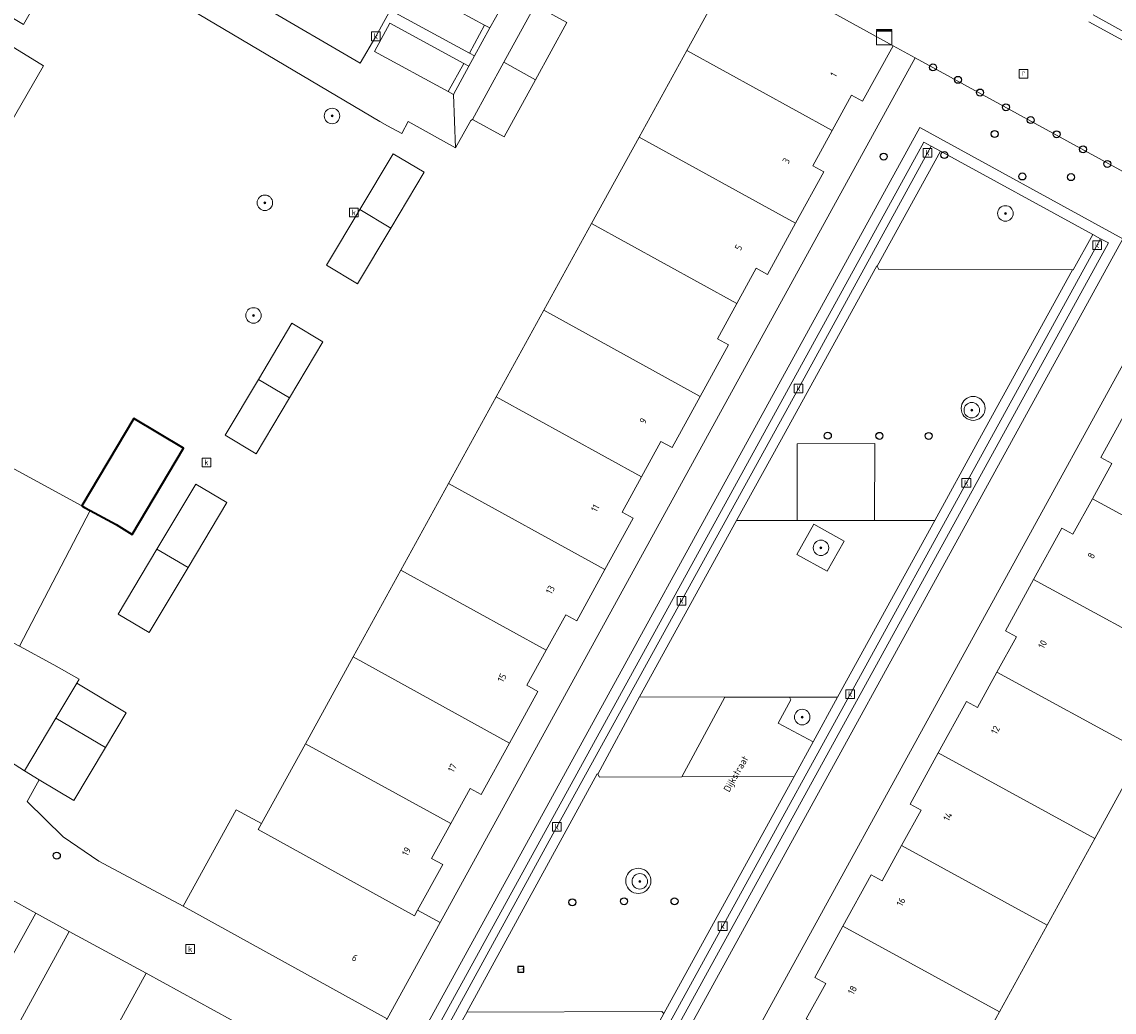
# Model space of a CAD drawing. Header units: millimetres. Extents: x 37131378 to 37737458, y 18584386 to 19114224.
# Tile 19 of 86: x 37336165 to 37392501, y 18912062 to 18963140. Entities that reach past the tile are written whole.
import ezdxf
from ezdxf.enums import TextEntityAlignment as Align

# ---------------------------------------------------------------- set-up
doc = ezdxf.new("R2010")
doc.units = ezdxf.units.MM
doc.header["$LTSCALE"] = 50
for name, color, linetype, lineweight in [('B2-WE-GR-BEPLANTING_CULTUUR_BODEMBEDEKKER-GV', 252, 'Continuous', 18), ('B2-WE-GR-BEPLANTING_CULTUUR_HEESTERS-GV', 252, 'Continuous', 18), ('B2-WE-GR-BOOM-S', 252, 'Continuous', 25), ('B2-WE-IE-MEUBILAIR_WEGMEUBILAIR-S', 252, 'Continuous', 25), ('B2-WE-IE-MEUBILAIR_WEGMEUBILAIR_BOOMKRANS-GV', 252, 'Continuous', 18), ('B2-WE-IE-TERREINAFSCHEIDING_KUNSTMATIG_MUUR-G', 252, 'IE-TERREINAFSCHEIDING-KUNSTMATIG-DICHT', 18), ('B2-WE-OG-BEBOUWING-GV', 252, 'Continuous', 13), ('B2-WE-OG-BEBOUWING-T18', 252, 'Continuous', 18), ('B2-WE-OG-BEBOUWING_SCHUUR-GV', 252, 'Continuous', 35), ('B2-WE-OG-TERREIN_ERF-GV', 252, 'Continuous', 18), ('B2-WE-OG-TERREIN_ONBEGROEID-GV', 252, 'Continuous', 18), ('B2-WE-OG-TOPOGRAFIE-T18', 252, 'Continuous', 18), ('B2-WE-RI-GWA_KOLK-S', 252, 'Continuous', 25), ('B2-WE-RI-GWA_RIOOLPUT-S', 252, 'Continuous', 25), ('B2-WE-VH-VERHARDING_ASFALT-GV', 252, 'Continuous', 18), ('B2-WE-VH-VERHARDING_OPEN-GV', 252, 'Continuous', 18), ('B2-WE-VW-MARKERING-G', 252, 'Continuous', 18)]:
    doc.layers.add(name, color=color, linetype=linetype, lineweight=lineweight)
doc.styles.add('NLCS-ISO', font='txt')
doc.styles.add('NLCS-ISO-ANNOTATIVE-T18', font='txt', dxfattribs={"height": 1.8})
doc.styles.add('NLCS-ISO-M200-T18', font='txt', dxfattribs={"height": 0.36})
doc.linetypes.add('IE-TERREINAFSCHEIDING-KUNSTMATIG-DICHT', pattern='A,8,-1,[82,NLCS.shx,S=0.75,R=90,X=0,Y=0],-1', length=10)

# ---------------------------------------------------------------- blocks, each defined once
blk = doc.blocks.new('SKL-DATA_KAST-SO')
at = {"color": 0, "linetype": 'ByBlock', "lineweight": 18}
for points in [[(-2, 2), (2, 2), (2, 1.68), (-2, 1.68)], [(-2, 1.52), (2, 1.52), (2, -2), (-2, -2)]]:
    blk.add_lwpolyline(points, close=True, dxfattribs=at)
blk = doc.blocks.new('SAL-VERWIJZING_SYMBOOL-SO')
at = {"color": 0, "linetype": 'ByBlock', "lineweight": -2}
blk.add_circle((0, 0), 0.9, dxfattribs=at)
at = {"color": 0, "linetype": 'ByBlock', "lineweight": -2, "style": 'NLCS-ISO-ANNOTATIVE-T18'}
blk.add_attdef('SYMBOOL', (2.5, -2.5), '', height=1.8, dxfattribs=at)
blk = doc.blocks.new('SRI-KOLK-SO')
at = {"color": 0, "linetype": 'ByBlock', "lineweight": 18}
blk.add_lwpolyline([(-1.125, -1.125), (1.125, -1.125), (1.125, 1.125), (-1.125, 1.125)], close=True, dxfattribs=at)
at = {"color": 0, "linetype": 'ByBlock', "lineweight": 18, "style": 'NLCS-ISO'}
blk.add_text('k', height=1.5, dxfattribs=at).set_placement((0, 0), align=Align.MIDDLE_CENTER)
blk = doc.blocks.new('SRI-PUT_INSPECTIEPUT_RIOOLPUT-SO')
at = {"color": 0, "linetype": 'ByBlock', "lineweight": 18}
blk.add_lwpolyline([(-1.12, -1.12), (1.12, -1.12), (1.12, 1.12), (-1.12, 1.12)], close=True, dxfattribs=at)
at = {"color": 0, "linetype": 'ByBlock', "lineweight": 18, "style": 'NLCS-ISO'}
blk.add_text('r', height=1.5, dxfattribs=at).set_placement((0, 0.28), align=Align.MIDDLE_CENTER)
blk = doc.blocks.new('SIE-WEG_SPEELTOESTEL-SO')
at = {"flags": 128}
blk.add_lwpolyline([(-0.75, -0.75), (0.75, -0.75), (0.75, 0.75), (-0.75, 0.75)], close=True, dxfattribs=at)
at = {"style": 'NLCS-ISO'}
blk.add_text('SPT', height=0.45, dxfattribs=at).set_placement((0, 0), align=Align.MIDDLE_CENTER)
blk = doc.blocks.new('SGR-BOOM_01-SO')
at = {"linetype": 'ByBlock', "lineweight": 18}
h = blk.add_hatch(color=0, dxfattribs=at)
h.dxf.hatch_style = 1
edge = h.paths.add_edge_path()
edge.add_arc((0, 0), 0.25, 0, 360)
at = {"color": 0, "linetype": 'ByBlock', "lineweight": 18}
for radius in [2, 0.25]:
    blk.add_circle((0, 0), radius, dxfattribs=at)

msp = doc.modelspace()

# ---------------------------------------------------------------- linework, layer by layer
at = {"layer": 'B2-WE-GR-BEPLANTING_CULTUUR_BODEMBEDEKKER-GV'}
for points in [[(37372425.6937, 18928314.3389), (37368017.6937, 18928320.3389), (37365866.6937, 18924335.3389), (37365956.6937, 18924186.3389), (37370201.6937, 18924200.3389)], [(37376981.6937, 18926002.3389), (37375173.6937, 18926969.3389), (37375830.6937, 18928168.3389), (37375756.6937, 18928309.3389), (37372425.6937, 18928314.3389), (37370201.6937, 18924200.3389), (37376005.6937, 18924219.3389)], [(37369270.6937, 18911987.3389), (37369177.6937, 18912101.3389), (37359123.6937, 18912066.3389), (37359112.6937, 18912046.3389), (37357983.6937, 18910068.3389), (37365838.6937, 18905739.3389)]]:
    msp.add_lwpolyline(points, close=True, dxfattribs=at)
at = {"layer": 'B2-WE-GR-BEPLANTING_CULTUUR_HEESTERS-GV'}
msp.add_lwpolyline([(37391405.6937, 18952170.3389), (37383539.6937, 18956471.3389), (37380282.6937, 18950544.3389), (37380364.6937, 18950362.3389), (37390351.6937, 18950354.3389), (37390379.6937, 18950354.3389)], close=True, dxfattribs=at)
at = {"layer": 'B2-WE-IE-MEUBILAIR_WEGMEUBILAIR_BOOMKRANS-GV'}
for points in [[(37385845.6937, 18943203.3389), (37385835.6937, 18943310.3389), (37385807.6937, 18943414.3389), (37385762.6937, 18943512.3389), (37385700.6937, 18943600.3389), (37385624.6937, 18943676.3389), (37385536.6937, 18943737.3389), (37385439.6937, 18943783.3389), (37385335.6937, 18943811.3389), (37385227.6937, 18943820.3389), (37385120.6937, 18943811.3389), (37385016.6937, 18943783.3389), (37384919.6937, 18943737.3389), (37384831.6937, 18943676.3389), (37384755.6937, 18943600.3389), (37384693.6937, 18943512.3389), (37384648.6937, 18943414.3389), (37384620.6937, 18943310.3389), (37384610.6937, 18943203.3389), (37384620.6937, 18943096.3389), (37384648.6937, 18942992.3389), (37384693.6937, 18942895.3389), (37384755.6937, 18942806.3389), (37384831.6937, 18942730.3389), (37384919.6937, 18942669.3389), (37385016.6937, 18942623.3389), (37385120.6937, 18942595.3389), (37385227.6937, 18942586.3389), (37385335.6937, 18942595.3389), (37385439.6937, 18942623.3389), (37385536.6937, 18942669.3389), (37385624.6937, 18942730.3389), (37385700.6937, 18942806.3389), (37385762.6937, 18942895.3389), (37385807.6937, 18942992.3389), (37385835.6937, 18943096.3389)], [(37377005.6937, 18937229.3389), (37376132.6937, 18935663.3389), (37377697.6937, 18934804.3389), (37378582.6937, 18936359.3389)], [(37378237.6937, 18928306.3389), (37375756.6937, 18928309.3389), (37375830.6937, 18928168.3389), (37375173.6937, 18926969.3389), (37376981.6937, 18926002.3389)], [(37368609.6937, 18918832.3389), (37368599.6937, 18918945.3389), (37368569.6937, 18919055.3389), (37368521.6937, 18919158.3389), (37368456.6937, 18919250.3389), (37368376.6937, 18919331.3389), (37368283.6937, 18919396.3389), (37368180.6937, 18919444.3389), (37368071.6937, 18919473.3389), (37367958.6937, 18919483.3389), (37367845.6937, 18919473.3389), (37367735.6937, 18919444.3389), (37367633.6937, 18919396.3389), (37367540.6937, 18919331.3389), (37367459.6937, 18919250.3389), (37367394.6937, 18919158.3389), (37367346.6937, 18919055.3389), (37367317.6937, 18918945.3389), (37367307.6937, 18918832.3389), (37367317.6937, 18918719.3389), (37367346.6937, 18918610.3389), (37367394.6937, 18918507.3389), (37367459.6937, 18918414.3389), (37367540.6937, 18918334.3389), (37367633.6937, 18918269.3389), (37367735.6937, 18918221.3389), (37367845.6937, 18918191.3389), (37367958.6937, 18918181.3389), (37368071.6937, 18918191.3389), (37368180.6937, 18918221.3389), (37368283.6937, 18918269.3389), (37368376.6937, 18918334.3389), (37368456.6937, 18918414.3389), (37368521.6937, 18918507.3389), (37368569.6937, 18918610.3389), (37368599.6937, 18918719.3389)]]:
    msp.add_lwpolyline(points, close=True, dxfattribs=at)
at = {"layer": 'B2-WE-IE-TERREINAFSCHEIDING_KUNSTMATIG_MUUR-G'}
for points in [[(37382231.6937, 18961289.3389), (37381099.6937, 18961905.3389)], [(37344477.6937, 18917522.3389), (37340133.6937, 18919852.3389), (37338304.6937, 18921106.3389), (37336445.6937, 18922923.3389), (37337064.6937, 18924040.3389)], [(37342579.6937, 18914069.3389), (37338606.6937, 18916214.3389)]]:
    msp.add_lwpolyline(points, dxfattribs=at)
at = {"layer": 'B2-WE-OG-BEBOUWING-GV'}
for points in [[(37338628.6937, 18967180.3389), (37326819.6937, 18974302.3389), (37326488.6937, 18973678.3389), (37325117.6937, 18973448.3389), (37324214.6937, 18971815.3389), (37324536.6937, 18970772.3389), (37324655.6937, 18970682.3389), (37321437.6937, 18965043.3389), (37334998.6937, 18956928.3389), (37337283.6937, 18960875.3389), (37334672.6937, 18962468.3389), (37335303.6937, 18963566.3389), (37336253.6937, 18962995.3389)], [(37381099.6937, 18961905.3389), (37373046.6937, 18966356.3389), (37370467.6937, 18961669.3389), (37377954.6937, 18957535.3389), (37378956.6937, 18959358.3389), (37379525.6937, 18959045.3389)], [(37362634.6937, 18963999.3389), (37361019.6937, 18961053.3389), (37362658.6937, 18960154.3389), (37364273.6937, 18963100.3389)], [(37377954.6937, 18957535.3389), (37370467.6937, 18961669.3389), (37368008.6937, 18957200.3389), (37376066.6937, 18952757.3389), (37377522.6937, 18955403.3389), (37376953.6937, 18955716.3389)], [(37362658.6937, 18960154.3389), (37361019.6937, 18961053.3389), (37359405.6937, 18958110.3389), (37361044.6937, 18957211.3389)], [(37376066.6937, 18952757.3389), (37368008.6937, 18957200.3389), (37365550.6937, 18952732.3389), (37373042.6937, 18948606.3389), (37374044.6937, 18950429.3389), (37374613.6937, 18950116.3389)], [(37353596.6937, 18953454.3389), (37355197.6937, 18952497.3389), (37356921.6937, 18955381.3389), (37355319.6937, 18956338.3389)], [(37355197.6937, 18952497.3389), (37353596.6937, 18953454.3389), (37351880.6937, 18950582.3389), (37353481.6937, 18949625.3389)], [(37371150.6937, 18943819.3389), (37372610.6937, 18946474.3389), (37372041.6937, 18946787.3389), (37373042.6937, 18948606.3389), (37365550.6937, 18952732.3389), (37363091.6937, 18948264.3389)], [(37360633.6937, 18943796.3389), (37368125.6937, 18939668.3389), (37369128.6937, 18941490.3389), (37369697.6937, 18941177.3389), (37371150.6937, 18943819.3389), (37363091.6937, 18948264.3389)], [(37348365.6937, 18944700.3389), (37349966.6937, 18943743.3389), (37351695.6937, 18946636.3389), (37350093.6937, 18947593.3389)], [(37349966.6937, 18943743.3389), (37348365.6937, 18944700.3389), (37346644.6937, 18941820.3389), (37348245.6937, 18940862.3389)], [(37368125.6937, 18939668.3389), (37360633.6937, 18943796.3389), (37358174.6937, 18939327.3389), (37366238.6937, 18934889.3389), (37367698.6937, 18937544.3389), (37367129.6937, 18937857.3389)], [(37339685.6937, 18937937.3389), (37339394.6937, 18938096.3389), (37339259.6937, 18938170.3389), (37331582.6937, 18942359.3389), (37331462.6937, 18942270.3389), (37330037.6937, 18942963.3389), (37326696.6937, 18936521.3389), (37327972.6937, 18935770.3389), (37327762.6937, 18935324.3389), (37336044.6937, 18930931.3389)], [(37401347.6937, 18938926.3389), (37393257.6937, 18943305.3389), (37391806.6937, 18940668.3389), (37392375.6937, 18940355.3389), (37391375.6937, 18938538.3389), (37398890.6937, 18934457.3389)], [(37343133.6937, 18935945.3389), (37344735.6937, 18934988.3389), (37346741.6937, 18938344.3389), (37345139.6937, 18939301.3389)], [(37366238.6937, 18934889.3389), (37358174.6937, 18939327.3389), (37355715.6937, 18934859.3389), (37363213.6937, 18930739.3389), (37364216.6937, 18932561.3389), (37364785.6937, 18932248.3389)], [(37391375.6937, 18938538.3389), (37390373.6937, 18936715.3389), (37389804.6937, 18937027.3389), (37388347.6937, 18934378.3389), (37396429.6937, 18929979.3389), (37398890.6937, 18934457.3389)], [(37344735.6937, 18934988.3389), (37343133.6937, 18935945.3389), (37341131.6937, 18932595.3389), (37342733.6937, 18931637.3389)], [(37363213.6937, 18930739.3389), (37355715.6937, 18934859.3389), (37353252.6937, 18930382.3389), (37361316.6937, 18925942.3389), (37362781.6937, 18928606.3389), (37362212.6937, 18928919.3389)], [(37396429.6937, 18929979.3389), (37388347.6937, 18934378.3389), (37386891.6937, 18931732.3389), (37387460.6937, 18931419.3389), (37386455.6937, 18929592.3389), (37393967.6937, 18925501.3389)], [(37361316.6937, 18925942.3389), (37353252.6937, 18930382.3389), (37350788.6937, 18925905.3389), (37358291.6937, 18921791.3389), (37359289.6937, 18923605.3389), (37359858.6937, 18923292.3389)], [(37386455.6937, 18929592.3389), (37385452.6937, 18927770.3389), (37384883.6937, 18928083.3389), (37383426.6937, 18925434.3389), (37391506.6937, 18921023.3389), (37393967.6937, 18925501.3389)], [(37338997.6937, 18929023.3389), (37337925.6937, 18927229.3389), (37340473.6937, 18925705.3389), (37341549.6937, 18927497.3389)], [(37337925.6937, 18927229.3389), (37336295.6937, 18924500.3389), (37337064.6937, 18924040.3389), (37338838.6937, 18922980.3389), (37340473.6937, 18925705.3389)], [(37358291.6937, 18921791.3389), (37350788.6937, 18925905.3389), (37348522.6937, 18921786.3389), (37348357.6937, 18921485.3389), (37356416.6937, 18917034.3389), (37356574.6937, 18917321.3389), (37357869.6937, 18919676.3389), (37357300.6937, 18919989.3389)], [(37391506.6937, 18921023.3389), (37383426.6937, 18925434.3389), (37381971.6937, 18922788.3389), (37382540.6937, 18922475.3389), (37381539.6937, 18920656.3389), (37389049.6937, 18916554.3389)], [(37357733.6937, 18916691.3389), (37356574.6937, 18917321.3389), (37356416.6937, 18917034.3389), (37348357.6937, 18921485.3389), (37348522.6937, 18921786.3389), (37347218.6937, 18922503.3389), (37344477.6937, 18917522.3389), (37354999.6937, 18911713.3389)], [(37381539.6937, 18920656.3389), (37380537.6937, 18918834.3389), (37379968.6937, 18919147.3389), (37378511.6937, 18916498.3389), (37386587.6937, 18912076.3389), (37389049.6937, 18916554.3389)], [(37338606.6937, 18916214.3389), (37336882.6937, 18917162.3389), (37334161.6937, 18912247.3389), (37335901.6937, 18911291.3389)], [(37386587.6937, 18912076.3389), (37378511.6937, 18916498.3389), (37377055.6937, 18913852.3389), (37377624.6937, 18913539.3389), (37376624.6937, 18911721.3389), (37384130.6937, 18907607.3389)], [(37342579.6937, 18914069.3389), (37339845.6937, 18909093.3389), (37341159.6937, 18908371.3389), (37341322.6937, 18908667.3389), (37349383.6937, 18904222.3389), (37349213.6937, 18903913.3389), (37350354.6937, 18903287.3389), (37353100.6937, 18908288.3389)]]:
    msp.add_lwpolyline(points, close=True, dxfattribs=at)
at = {"layer": 'B2-WE-OG-BEBOUWING_SCHUUR-GV'}
msp.add_lwpolyline([(37339259.6937, 18938170.3389), (37339394.6937, 18938096.3389), (37339685.6937, 18937937.3389), (37341035.6937, 18937206.3389), (37341852.6937, 18936704.3389), (37344497.6937, 18941155.3389), (37341945.6937, 18942688.3389)], close=True, dxfattribs=at)
at = {"layer": 'B2-WE-OG-TERREIN_ERF-GV'}
for points in [[(37338628.6937, 18967180.3389), (37336253.6937, 18962995.3389), (37335303.6937, 18963566.3389), (37334672.6937, 18962468.3389), (37337283.6937, 18960875.3389), (37334998.6937, 18956928.3389), (37321437.6937, 18965043.3389), (37324655.6937, 18970682.3389), (37324536.6937, 18970772.3389), (37324214.6937, 18971815.3389), (37325117.6937, 18973448.3389), (37326488.6937, 18973678.3389), (37326819.6937, 18974302.3389)], [(37382231.6937, 18961289.3389), (37381099.6937, 18961905.3389), (37379525.6937, 18959045.3389), (37378956.6937, 18959358.3389), (37377954.6937, 18957535.3389), (37376953.6937, 18955716.3389), (37377522.6937, 18955403.3389), (37376066.6937, 18952757.3389), (37374613.6937, 18950116.3389), (37374044.6937, 18950429.3389), (37373042.6937, 18948606.3389), (37372041.6937, 18946787.3389), (37372610.6937, 18946474.3389), (37371150.6937, 18943819.3389), (37369697.6937, 18941177.3389), (37369128.6937, 18941490.3389), (37368125.6937, 18939668.3389), (37367129.6937, 18937857.3389), (37367698.6937, 18937544.3389), (37366238.6937, 18934889.3389), (37364785.6937, 18932248.3389), (37364216.6937, 18932561.3389), (37363213.6937, 18930739.3389), (37362212.6937, 18928919.3389), (37362781.6937, 18928606.3389), (37361316.6937, 18925942.3389), (37359858.6937, 18923292.3389), (37359289.6937, 18923605.3389), (37358291.6937, 18921791.3389), (37357300.6937, 18919989.3389), (37357869.6937, 18919676.3389), (37356574.6937, 18917321.3389), (37357733.6937, 18916691.3389)], [(37353596.6937, 18953454.3389), (37355319.6937, 18956338.3389), (37356921.6937, 18955381.3389), (37355197.6937, 18952497.3389), (37353481.6937, 18949625.3389), (37351880.6937, 18950582.3389)], [(37348365.6937, 18944700.3389), (37350093.6937, 18947593.3389), (37351695.6937, 18946636.3389), (37349966.6937, 18943743.3389), (37348245.6937, 18940862.3389), (37346644.6937, 18941820.3389)], [(37343133.6937, 18935945.3389), (37345139.6937, 18939301.3389), (37346741.6937, 18938344.3389), (37344735.6937, 18934988.3389), (37342733.6937, 18931637.3389), (37341131.6937, 18932595.3389)]]:
    msp.add_lwpolyline(points, close=True, dxfattribs=at)
for points in [[(37331582.6937, 18942359.3389), (37339259.6937, 18938170.3389), (37339394.6937, 18938096.3389), (37339685.6937, 18937937.3389), (37336044.6937, 18930931.3389), (37337820.6937, 18929971.3389), (37339126.6937, 18929240.3389), (37338997.6937, 18929023.3389), (37341549.6937, 18927497.3389), (37340473.6937, 18925705.3389), (37338838.6937, 18922980.3389), (37337064.6937, 18924040.3389), (37336445.6937, 18922923.3389), (37338304.6937, 18921106.3389), (37340133.6937, 18919852.3389), (37344477.6937, 18917522.3389), (37347218.6937, 18922503.3389), (37348522.6937, 18921786.3389), (37350788.6937, 18925905.3389), (37353252.6937, 18930382.3389), (37355715.6937, 18934859.3389), (37358174.6937, 18939327.3389), (37360633.6937, 18943796.3389), (37363091.6937, 18948264.3389), (37365550.6937, 18952732.3389), (37368008.6937, 18957200.3389), (37370467.6937, 18961669.3389), (37373046.6937, 18966356.3389)], [(37362634.6937, 18963999.3389), (37364273.6937, 18963100.3389), (37362658.6937, 18960154.3389), (37361044.6937, 18957211.3389), (37359405.6937, 18958110.3389), (37359328.6937, 18958050.3389), (37358537.6937, 18956638.3389), (37356084.6937, 18957992.3389), (37355760.6937, 18957389.3389), (37355031.6937, 18957774.3389), (37354629.6937, 18957996.3389), (37342142.6937, 18965402.3389)], [(37397161.6937, 18953109.3389), (37372639.6937, 18908494.3389)], [(37376624.6937, 18911721.3389), (37377624.6937, 18913539.3389), (37377055.6937, 18913852.3389), (37378511.6937, 18916498.3389), (37379968.6937, 18919147.3389), (37380537.6937, 18918834.3389), (37381539.6937, 18920656.3389), (37382540.6937, 18922475.3389), (37381971.6937, 18922788.3389), (37383426.6937, 18925434.3389), (37384883.6937, 18928083.3389), (37385452.6937, 18927770.3389), (37386455.6937, 18929592.3389), (37387460.6937, 18931419.3389), (37386891.6937, 18931732.3389), (37388347.6937, 18934378.3389), (37389804.6937, 18937027.3389), (37390373.6937, 18936715.3389), (37391375.6937, 18938538.3389), (37392375.6937, 18940355.3389), (37391806.6937, 18940668.3389), (37393257.6937, 18943305.3389)], [(37393967.6937, 18925501.3389), (37391506.6937, 18921023.3389), (37389049.6937, 18916554.3389), (37386587.6937, 18912076.3389), (37384130.6937, 18907607.3389)], [(37334161.6937, 18912247.3389), (37336882.6937, 18917162.3389), (37335528.6937, 18917919.3389)], [(37333964.6937, 18895275.3389), (37336420.6937, 18899745.3389), (37338876.6937, 18904215.3389), (37341159.6937, 18908371.3389), (37339845.6937, 18909093.3389), (37342579.6937, 18914069.3389), (37338606.6937, 18916214.3389), (37335901.6937, 18911291.3389)]]:
    msp.add_lwpolyline(points, dxfattribs=at)
at = {"layer": 'B2-WE-OG-TERREIN_ONBEGROEID-GV'}
for points in [[(37385845.6937, 18943203.3389), (37385835.6937, 18943310.3389), (37385807.6937, 18943414.3389), (37385762.6937, 18943512.3389), (37385700.6937, 18943600.3389), (37385624.6937, 18943676.3389), (37385536.6937, 18943737.3389), (37385439.6937, 18943783.3389), (37385335.6937, 18943811.3389), (37385227.6937, 18943820.3389), (37385120.6937, 18943811.3389), (37385016.6937, 18943783.3389), (37384919.6937, 18943737.3389), (37384831.6937, 18943676.3389), (37384755.6937, 18943600.3389), (37384693.6937, 18943512.3389), (37384648.6937, 18943414.3389), (37384620.6937, 18943310.3389), (37384610.6937, 18943203.3389), (37384620.6937, 18943096.3389), (37384648.6937, 18942992.3389), (37384693.6937, 18942895.3389), (37384755.6937, 18942806.3389), (37384831.6937, 18942730.3389), (37384919.6937, 18942669.3389), (37385016.6937, 18942623.3389), (37385120.6937, 18942595.3389), (37385227.6937, 18942586.3389), (37385335.6937, 18942595.3389), (37385439.6937, 18942623.3389), (37385536.6937, 18942669.3389), (37385624.6937, 18942730.3389), (37385700.6937, 18942806.3389), (37385762.6937, 18942895.3389), (37385807.6937, 18942992.3389), (37385835.6937, 18943096.3389)], [(37377005.6937, 18937229.3389), (37376132.6937, 18935663.3389), (37377697.6937, 18934804.3389), (37378582.6937, 18936359.3389)], [(37378237.6937, 18928306.3389), (37375756.6937, 18928309.3389), (37375830.6937, 18928168.3389), (37375173.6937, 18926969.3389), (37376981.6937, 18926002.3389)], [(37368609.6937, 18918832.3389), (37368599.6937, 18918945.3389), (37368569.6937, 18919055.3389), (37368521.6937, 18919158.3389), (37368456.6937, 18919250.3389), (37368376.6937, 18919331.3389), (37368283.6937, 18919396.3389), (37368180.6937, 18919444.3389), (37368071.6937, 18919473.3389), (37367958.6937, 18919483.3389), (37367845.6937, 18919473.3389), (37367735.6937, 18919444.3389), (37367633.6937, 18919396.3389), (37367540.6937, 18919331.3389), (37367459.6937, 18919250.3389), (37367394.6937, 18919158.3389), (37367346.6937, 18919055.3389), (37367317.6937, 18918945.3389), (37367307.6937, 18918832.3389), (37367317.6937, 18918719.3389), (37367346.6937, 18918610.3389), (37367394.6937, 18918507.3389), (37367459.6937, 18918414.3389), (37367540.6937, 18918334.3389), (37367633.6937, 18918269.3389), (37367735.6937, 18918221.3389), (37367845.6937, 18918191.3389), (37367958.6937, 18918181.3389), (37368071.6937, 18918191.3389), (37368180.6937, 18918221.3389), (37368283.6937, 18918269.3389), (37368376.6937, 18918334.3389), (37368456.6937, 18918414.3389), (37368521.6937, 18918507.3389), (37368569.6937, 18918610.3389), (37368599.6937, 18918719.3389)]]:
    msp.add_lwpolyline(points, close=True, dxfattribs=at)
at = {"layer": 'B2-WE-VH-VERHARDING_ASFALT-GV'}
for points in [[(37390351.6937, 18950354.3389), (37380364.6937, 18950362.3389), (37380282.6937, 18950544.3389), (37380253.6937, 18950560.3389), (37375251.6937, 18941464.3389), (37373024.6937, 18937417.3389), (37376147.6937, 18937418.3389), (37376153.6937, 18941369.3389), (37380161.6937, 18941390.3389), (37380137.6937, 18937419.3389), (37383244.6937, 18937420.3389), (37385476.6937, 18941482.3389)], [(37385845.6937, 18943203.3389), (37385835.6937, 18943096.3389), (37385807.6937, 18942992.3389), (37385762.6937, 18942895.3389), (37385700.6937, 18942806.3389), (37385624.6937, 18942730.3389), (37385536.6937, 18942669.3389), (37385439.6937, 18942623.3389), (37385335.6937, 18942595.3389), (37385227.6937, 18942586.3389), (37385120.6937, 18942595.3389), (37385016.6937, 18942623.3389), (37384919.6937, 18942669.3389), (37384831.6937, 18942730.3389), (37384755.6937, 18942806.3389), (37384693.6937, 18942895.3389), (37384648.6937, 18942992.3389), (37384620.6937, 18943096.3389), (37384610.6937, 18943203.3389), (37384620.6937, 18943310.3389), (37384648.6937, 18943414.3389), (37384693.6937, 18943512.3389), (37384755.6937, 18943600.3389), (37384831.6937, 18943676.3389), (37384919.6937, 18943737.3389), (37385016.6937, 18943783.3389), (37385120.6937, 18943811.3389), (37385227.6937, 18943820.3389), (37385335.6937, 18943811.3389), (37385439.6937, 18943783.3389), (37385536.6937, 18943737.3389), (37385624.6937, 18943676.3389), (37385700.6937, 18943600.3389), (37385762.6937, 18943512.3389), (37385807.6937, 18943414.3389), (37385835.6937, 18943310.3389)], [(37376005.6937, 18924219.3389), (37370201.6937, 18924200.3389), (37365956.6937, 18924186.3389), (37365866.6937, 18924335.3389), (37365833.6937, 18924353.3389), (37359123.6937, 18912066.3389), (37369177.6937, 18912101.3389), (37369270.6937, 18911987.3389)], [(37368609.6937, 18918832.3389), (37368599.6937, 18918719.3389), (37368569.6937, 18918610.3389), (37368521.6937, 18918507.3389), (37368456.6937, 18918414.3389), (37368376.6937, 18918334.3389), (37368283.6937, 18918269.3389), (37368180.6937, 18918221.3389), (37368071.6937, 18918191.3389), (37367958.6937, 18918181.3389), (37367845.6937, 18918191.3389), (37367735.6937, 18918221.3389), (37367633.6937, 18918269.3389), (37367540.6937, 18918334.3389), (37367459.6937, 18918414.3389), (37367394.6937, 18918507.3389), (37367346.6937, 18918610.3389), (37367317.6937, 18918719.3389), (37367307.6937, 18918832.3389), (37367317.6937, 18918945.3389), (37367346.6937, 18919055.3389), (37367394.6937, 18919158.3389), (37367459.6937, 18919250.3389), (37367540.6937, 18919331.3389), (37367633.6937, 18919396.3389), (37367735.6937, 18919444.3389), (37367845.6937, 18919473.3389), (37367958.6937, 18919483.3389), (37368071.6937, 18919473.3389), (37368180.6937, 18919444.3389), (37368283.6937, 18919396.3389), (37368376.6937, 18919331.3389), (37368456.6937, 18919250.3389), (37368521.6937, 18919158.3389), (37368569.6937, 18919055.3389), (37368599.6937, 18918945.3389)]]:
    msp.add_lwpolyline(points, close=True, dxfattribs=at)
at = {"layer": 'B2-WE-VH-VERHARDING_OPEN-GV'}
for points in [[(37360540.6937, 18973564.3389), (37362331.6937, 18976868.3389), (37357215.6937, 18979722.3389), (37355422.6937, 18976436.3389), (37355398.6937, 18976449.3389), (37354450.6937, 18974719.3389), (37349177.6937, 18965091.3389), (37348536.6937, 18963971.3389), (37353620.6937, 18961001.3389), (37354422.6937, 18962392.3389), (37359619.6937, 18971882.3389)], [(37364364.6937, 18967128.3389), (37366065.6937, 18970207.3389), (37364729.6937, 18971292.3389), (37364647.6937, 18970737.3389), (37363859.6937, 18969287.3389), (37363553.6937, 18968742.3389), (37362765.6937, 18967292.3389), (37362467.6937, 18966767.3389), (37361679.6937, 18965317.3389), (37361391.6937, 18964798.3389), (37360598.6937, 18963351.3389), (37360299.6937, 18962829.3389), (37359511.6937, 18961379.3389), (37359221.6937, 18960848.3389), (37358433.6937, 18959398.3389), (37358537.6937, 18956638.3389), (37359328.6937, 18958050.3389), (37359405.6937, 18958110.3389), (37361019.6937, 18961053.3389), (37362634.6937, 18963999.3389)], [(37359251.6937, 18961520.3389), (37359511.6937, 18961379.3389), (37360299.6937, 18962829.3389), (37360029.6937, 18962976.3389), (37356213.6937, 18965049.3389), (37355425.6937, 18963599.3389)], [(37358145.6937, 18959554.3389), (37358433.6937, 18959398.3389), (37359221.6937, 18960848.3389), (37358959.6937, 18960991.3389), (37355135.6937, 18963068.3389), (37354347.6937, 18961618.3389)], [(37324256.6937, 18850688.3389), (37323663.6937, 18849596.3389), (37323204.6937, 18849861.3389), (37355267.6937, 18908183.3389), (37356258.6937, 18909969.3389), (37382485.6937, 18957694.3389), (37392951.6937, 18951942.3389), (37397161.6937, 18953109.3389), (37382231.6937, 18961289.3389), (37357733.6937, 18916691.3389), (37354999.6937, 18911713.3389), (37353100.6937, 18908288.3389), (37350354.6937, 18903287.3389), (37320936.6937, 18849778.3389), (37319901.6937, 18849191.3389), (37335811.6937, 18840456.3389), (37335610.6937, 18841168.3389), (37335819.6937, 18841548.3389), (37333738.6937, 18844212.3389), (37333256.6937, 18844470.3389), (37333765.6937, 18845449.3389)], [(37392951.6937, 18951942.3389), (37382485.6937, 18957694.3389), (37356258.6937, 18909969.3389), (37366724.6937, 18904217.3389)], [(37383062.6937, 18956732.3389), (37383539.6937, 18956471.3389), (37391405.6937, 18952170.3389), (37391802.6937, 18951953.3389), (37392205.6937, 18951733.3389), (37366492.6937, 18904959.3389), (37366133.6937, 18905207.3389), (37365698.6937, 18905486.3389), (37357860.6937, 18909853.3389), (37357841.6937, 18909819.3389), (37357430.6937, 18910047.3389), (37357031.6937, 18910237.3389), (37382687.6937, 18956937.3389)], [(37376221.6937, 18944226.3389), (37383062.6937, 18956732.3389), (37382687.6937, 18956937.3389), (37357031.6937, 18910237.3389), (37357430.6937, 18910047.3389), (37363755.6937, 18921615.3389)], [(37359112.6937, 18912046.3389), (37359123.6937, 18912066.3389), (37365833.6937, 18924353.3389), (37365866.6937, 18924335.3389), (37368017.6937, 18928320.3389), (37373024.6937, 18937417.3389), (37375251.6937, 18941464.3389), (37380253.6937, 18950560.3389), (37380282.6937, 18950544.3389), (37383539.6937, 18956471.3389), (37383062.6937, 18956732.3389), (37376221.6937, 18944226.3389), (37363755.6937, 18921615.3389), (37357430.6937, 18910047.3389), (37357841.6937, 18909819.3389), (37357860.6937, 18909853.3389), (37357983.6937, 18910068.3389)], [(37397161.6937, 18953109.3389), (37392951.6937, 18951942.3389), (37366724.6937, 18904217.3389), (37365721.6937, 18902393.3389), (37333738.6937, 18844212.3389), (37335819.6937, 18841548.3389), (37365255.6937, 18895087.3389), (37368007.6937, 18900094.3389), (37369897.6937, 18903535.3389), (37372639.6937, 18908494.3389)], [(37391802.6937, 18951953.3389), (37391405.6937, 18952170.3389), (37390379.6937, 18950354.3389), (37390351.6937, 18950354.3389), (37385476.6937, 18941482.3389), (37383244.6937, 18937420.3389), (37378237.6937, 18928306.3389), (37376981.6937, 18926002.3389), (37376005.6937, 18924219.3389), (37369270.6937, 18911987.3389), (37365838.6937, 18905739.3389), (37365698.6937, 18905486.3389), (37366133.6937, 18905207.3389), (37366552.6937, 18906030.3389)], [(37391802.6937, 18951953.3389), (37366552.6937, 18906030.3389), (37366133.6937, 18905207.3389), (37366492.6937, 18904959.3389), (37392205.6937, 18951733.3389)], [(37380161.6937, 18941390.3389), (37376153.6937, 18941369.3389), (37376147.6937, 18937418.3389), (37380137.6937, 18937419.3389)], [(37302734.6937, 18938313.3389), (37301719.6937, 18936507.3389), (37303410.6937, 18935577.3389), (37335528.6937, 18917919.3389), (37336882.6937, 18917162.3389), (37338606.6937, 18916214.3389), (37342579.6937, 18914069.3389), (37353100.6937, 18908288.3389), (37354999.6937, 18911713.3389), (37344477.6937, 18917522.3389), (37340133.6937, 18919852.3389), (37338304.6937, 18921106.3389), (37336445.6937, 18922923.3389), (37337064.6937, 18924040.3389), (37336295.6937, 18924500.3389), (37335044.6937, 18925311.3389), (37333008.6937, 18921863.3389), (37330613.6937, 18923196.3389)], [(37383244.6937, 18937420.3389), (37380137.6937, 18937419.3389), (37376147.6937, 18937418.3389), (37373024.6937, 18937417.3389), (37368017.6937, 18928320.3389), (37372425.6937, 18928314.3389), (37375756.6937, 18928309.3389), (37378237.6937, 18928306.3389)], [(37377005.6937, 18937229.3389), (37378582.6937, 18936359.3389), (37377697.6937, 18934804.3389), (37376132.6937, 18935663.3389)]]:
    msp.add_lwpolyline(points, close=True, dxfattribs=at)
for points in [[(37359619.6937, 18971882.3389), (37354422.6937, 18962392.3389), (37353620.6937, 18961001.3389), (37348536.6937, 18963971.3389)], [(37373046.6937, 18966356.3389), (37381099.6937, 18961905.3389), (37382231.6937, 18961289.3389), (37397161.6937, 18953109.3389)], [(37342142.6937, 18965402.3389), (37354629.6937, 18957996.3389), (37355031.6937, 18957774.3389), (37355760.6937, 18957389.3389), (37356084.6937, 18957992.3389), (37358537.6937, 18956638.3389), (37358433.6937, 18959398.3389), (37358145.6937, 18959554.3389), (37354347.6937, 18961618.3389), (37355135.6937, 18963068.3389), (37358959.6937, 18960991.3389), (37359221.6937, 18960848.3389), (37359511.6937, 18961379.3389), (37359251.6937, 18961520.3389), (37355425.6937, 18963599.3389)], [(37356213.6937, 18965049.3389), (37360029.6937, 18962976.3389), (37360299.6937, 18962829.3389), (37360598.6937, 18963351.3389)], [(37402026.6937, 18957235.3389), (37391189.6937, 18963145.3389)], [(37391189.6937, 18963145.3389), (37402026.6937, 18957235.3389)], [(37393190.6937, 18962527.3389), (37391410.6937, 18963503.3389)], [(37391410.6937, 18963503.3389), (37393190.6937, 18962527.3389)], [(37335044.6937, 18925311.3389), (37336295.6937, 18924500.3389), (37337925.6937, 18927229.3389), (37338997.6937, 18929023.3389), (37339126.6937, 18929240.3389), (37337820.6937, 18929971.3389), (37336044.6937, 18930931.3389)]]:
    msp.add_lwpolyline(points, dxfattribs=at)
at = {"layer": 'B2-WE-VW-MARKERING-G'}
for points in [[(37359251.6937, 18961520.3389), (37360029.6937, 18962976.3389)], [(37358145.6937, 18959554.3389), (37358959.6937, 18960991.3389)]]:
    msp.add_lwpolyline(points, dxfattribs=at)

# ---------------------------------------------------------------- block references
at = {"layer": 'B2-WE-GR-BOOM-S', "xscale": 200, "yscale": 200, "zscale": 200}
for p in [(37352163.6937, 18958286.3389), (37348698.6937, 18953808.3389), (37386892.6937, 18953258.3389), (37348111.6937, 18947997.3389), (37385156.6937, 18943110.3389), (37377379.6937, 18936010.3389), (37376411.6937, 18927281.3389), (37368035.6937, 18918808.3389)]:
    msp.add_blockref('SGR-BOOM_01-SO', p, dxfattribs=at)
at = {"layer": 'B2-WE-IE-MEUBILAIR_WEGMEUBILAIR-S', "xscale": 200, "yscale": 200, "zscale": 200}
for name, p in [('SKL-DATA_KAST-SO', (37380642.6937, 18962350.3389)), ('SAL-VERWIJZING_SYMBOOL-SO', (37383153.6937, 18960789.3389)), ('SAL-VERWIJZING_SYMBOOL-SO', (37384446.6937, 18960149.3389)), ('SAL-VERWIJZING_SYMBOOL-SO', (37385584.6937, 18959493.3389)), ('SAL-VERWIJZING_SYMBOOL-SO', (37386917.6937, 18958733.3389)), ('SAL-VERWIJZING_SYMBOOL-SO', (37388196.6937, 18958071.3389)), ('SAL-VERWIJZING_SYMBOOL-SO', (37386333.6937, 18957356.3389)), ('SAL-VERWIJZING_SYMBOOL-SO', (37389531.6937, 18957341.3389)), ('SAL-VERWIJZING_SYMBOOL-SO', (37380613.6937, 18956187.3389)), ('SAL-VERWIJZING_SYMBOOL-SO', (37383747.6937, 18956266.3389)), ('SAL-VERWIJZING_SYMBOOL-SO', (37390896.6937, 18956564.3389)), ('SAL-VERWIJZING_SYMBOOL-SO', (37392144.6937, 18955812.3389)), ('SAL-VERWIJZING_SYMBOOL-SO', (37387765.6937, 18955165.3389)), ('SAL-VERWIJZING_SYMBOOL-SO', (37390275.6937, 18955129.3389)), ('SAL-VERWIJZING_SYMBOOL-SO', (37377731.6937, 18941794.3389)), ('SAL-VERWIJZING_SYMBOOL-SO', (37380393.6937, 18941786.3389)), ('SAL-VERWIJZING_SYMBOOL-SO', (37382937.6937, 18941782.3389)), ('SAL-VERWIJZING_SYMBOOL-SO', (37337967.6937, 18920135.3389)), ('SAL-VERWIJZING_SYMBOOL-SO', (37364557.6937, 18917727.3389)), ('SAL-VERWIJZING_SYMBOOL-SO', (37367223.6937, 18917781.3389)), ('SAL-VERWIJZING_SYMBOOL-SO', (37369826.6937, 18917780.3389)), ('SIE-WEG_SPEELTOESTEL-SO', (37361902.6937, 18914268.3389))]:
    msp.add_blockref(name, p, dxfattribs=at)
at = {"layer": 'B2-WE-RI-GWA_KOLK-S', "xscale": 200, "yscale": 200, "zscale": 200}
for p in [(37354422.6937, 18962392.3389), (37382873.6937, 18956386.3389), (37353284.6937, 18953301.3389), (37391617.6937, 18951616.3389), (37376221.6937, 18944226.3389), (37345684.6937, 18940418.3389), (37384876.6937, 18939357.3389), (37370184.6937, 18933275.3389), (37378884.6937, 18928459.3389), (37363755.6937, 18921615.3389), (37372308.6937, 18916499.3389), (37344849.6937, 18915318.3389)]:
    msp.add_blockref('SRI-KOLK-SO', p, dxfattribs=at)
at = {"layer": 'B2-WE-RI-GWA_RIOOLPUT-S', "xscale": 200, "yscale": 200, "zscale": 200}
msp.add_blockref('SRI-PUT_INSPECTIEPUT_RIOOLPUT-SO', (37387819.6937, 18960457.3389), dxfattribs=at)

# ---------------------------------------------------------------- texts
at = {"layer": 'B2-WE-OG-BEBOUWING-T18', "style": 'NLCS-ISO-M200-T18'}
for s, rotation, p in [('1', 61.19999985, (37378027.6937, 18960415.3389)), ('3', 61.19999985, (37375584.6937, 18955972.3389)), ('5', 61.19999985, (37373127.6937, 18951502.3389)), ('9', 61.19999985, (37368210.6937, 18942558.3389)), ('11', 61.19999985, (37365734.6937, 18938055.3389)), ('8', 61.19999985, (37391320.6937, 18935608.3389)), ('13', 61.19999985, (37363422.6937, 18933848.3389)), ('10', 61.19999985, (37388808.6937, 18931037.3389)), ('15', 61.19999985, (37360927.6937, 18929309.3389)), ('12', 61.19999985, (37386378.6937, 18926618.3389)), ('17', 61.19999985, (37358369.6937, 18924658.3389)), ('14', 61.19999985, (37383922.6937, 18922150.3389)), ('19', 61.19999985, (37356001.6937, 18920349.3389)), ('16', 61.19999985, (37381505.6937, 18917753.3389)), ('6', 331.19999999, (37353339.6937, 18914865.3389)), ('18', 61.19999985, (37379002.6937, 18913200.3389))]:
    msp.add_text(s, height=360, rotation=rotation, dxfattribs=at).set_placement(p, align=Align.MIDDLE)
at = {"layer": 'B2-WE-OG-TOPOGRAFIE-T18', "style": 'NLCS-ISO-M200-T18'}
msp.add_text('Dijkstraat', height=360, rotation=60.49999994, dxfattribs=at).set_placement((37373037.6937, 18924328.3389), align=Align.MIDDLE)

doc.saveas('drawing.dxf')
